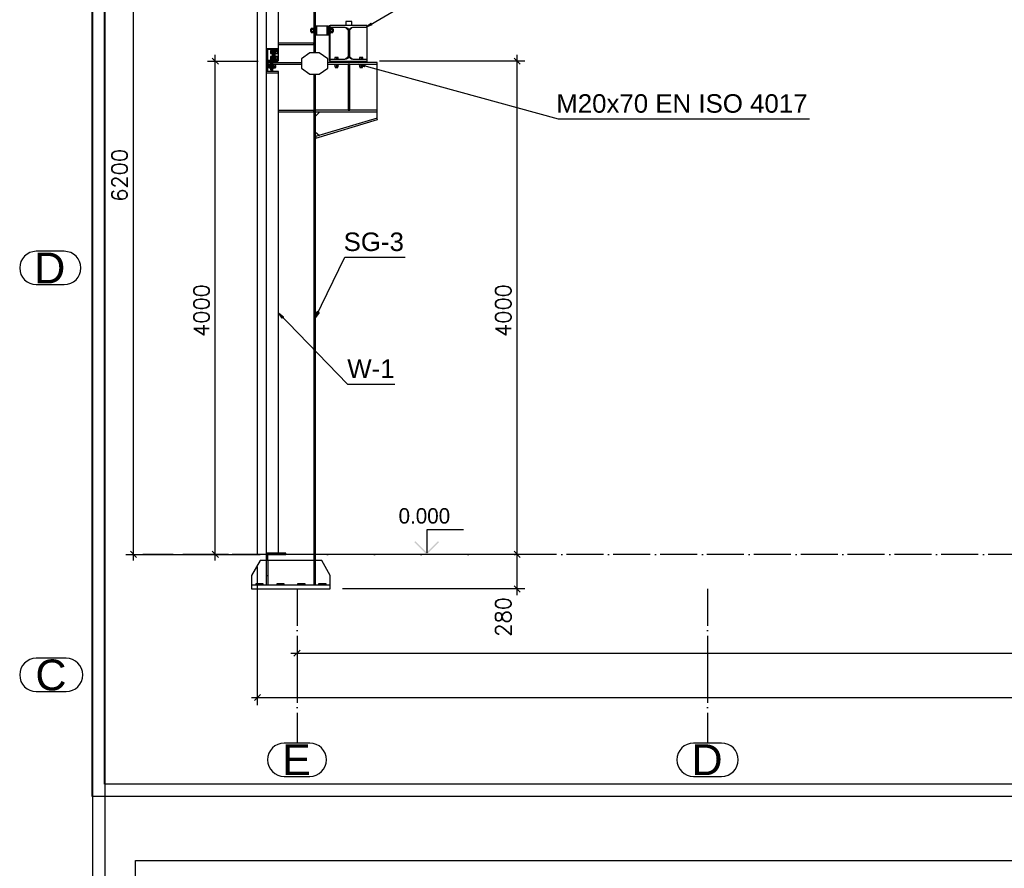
# Paper-space layout 'A0 Advance Steel' of a CAD drawing. Header units: millimetres. Extents: x -21 to 1320, y -7 to 928.
# Tile 109 of 134: x 615 to 775, y 615 to 753. Entities that reach past the tile are written whole.
import ezdxf

# ---------------------------------------------------------------- set-up
doc = ezdxf.new("R2010")
doc.units = ezdxf.units.MM
doc.linetypes.add('ACAD_ISO04W100', pattern=[30, 24, -3, 0, -3])
doc.layers.get('0').update_dxf_attribs({"linetype": 'CONTINUOUS'})
for name, color, linetype in [('AS_Belki', 145, 'CONTINUOUS'), ('AS_Blachy', 30, 'CONTINUOUS'), ('AS_DIM_ON', 7, 'CONTINUOUS'), ('AS_INS_ON', 7, 'CONTINUOUS'), ('AS_Siatki', 72, 'CONTINUOUS'), ('AS_Sruby', 9, 'CONTINUOUS')]:
    doc.layers.add(name, color=color, linetype=linetype)
doc.styles.add('Arial', font='arial.ttf', dxfattribs={"height": 150})
doc.styles.add('ROMANS', font='romans')

psp = doc.layouts.new('A0 Advance Steel')

# ---------------------------------------------------------------- hatches: boundary and pattern name
at = {"layer": 'AS_INS_ON'}
psp.add_hatch(color=7, dxfattribs=at).paths.add_polyline_path([(679.22, 668.12), (679.08, 667.98), (681.08, 665.98), (683.08, 667.98), (682.93, 668.12), (681.08, 666.26)])

# ---------------------------------------------------------------- linework, layer by layer
psp.add_line((653.65, 665.98), (653.65, 777.83, 7178.4))
at = {"color": 0, "linetype": 'ByBlock', "lineweight": -2}
for p, q in [((671.26, 751.5), (672.04, 752.15)), ((672.21, 751.86), (671.26, 751.5)), ((672.21, 751.86), (672.04, 752.15)), ((671, 745.04), (670.08, 745.47)), ((670.08, 745.47), (671.09, 745.36)), ((671, 745.04), (671.09, 745.36)), ((657.63, 704.29), (657.05, 705.13)), ((657.05, 705.13), (657.87, 704.53)), ((657.63, 704.29), (657.87, 704.53)), ((663.05, 704.41), (663.34, 705.38)), ((663.64, 705.23), (663.05, 704.41)), ((663.64, 705.23), (663.34, 705.38))]:
    psp.add_line(p, q, dxfattribs=at)
at = {"color": 3, "ltscale": 0.25}
for points in [[(1.26, 477.54), (1.26, 825.14), (628.86, 825.14), (628.86, 477.54), (1.26, 477.54)], [(626.84, 626.74), (626.84, 820.34), (953.44, 820.34), (953.44, 626.74), (626.84, 626.74)], [(628.84, 628.74), (628.84, 818.34), (951.44, 818.34), (951.44, 628.74), (628.84, 628.74)], [(3.26, 479.89), (3.26, 810.49), (626.86, 810.49), (626.86, 479.89), (3.26, 479.89)], [(633.86, 400.74), (633.86, 616.34), (955.46, 616.34), (955.46, 400.74), (633.86, 400.74)]]:
    psp.add_lwpolyline(points, dxfattribs=at)
at = {"color": 7}
for points in [[(671.26, 751.5), (676.97, 754.84), (690.48, 754.84)], [(670.08, 745.47), (702.42, 736.61), (743.18, 736.61)], [(663.05, 704.41), (667.8, 714.18), (677.58, 714.18)], [(657.05, 705.13), (668.25, 693.61), (675.94, 693.61)]]:
    psp.add_lwpolyline(points, dxfattribs=at)
at = {"layer": 'AS_Belki', "linetype": 'Continuous', "ltscale": 0.25}
for p, q in [((662.78, 771.95), (662.78, 747.34)), ((663.05, 751.66), (663.05, 771.98)), ((655.05, 766.71), (655.05, 747.98)), ((657.05, 747.98), (657.05, 766.71)), ((664.95, 751.66), (663.25, 751.66)), ((664.95, 750.26), (664.95, 751.66)), ((671.45, 751.78), (665.45, 751.78)), ((665.45, 751.5), (665.45, 751.78)), ((665.45, 751.5), (667.83, 751.5)), ((668.37, 750.96), (668.37, 746.8)), ((668.54, 746.8), (668.54, 750.96)), ((669.08, 751.5), (671.45, 751.5)), ((671.45, 751.5), (671.45, 751.78)), ((663.05, 747.34), (663.05, 750.26)), ((663.25, 750.26), (664.95, 750.26)), ((655.05, 747.98), (655.05, 747.86)), ((655.17, 747.98), (655.05, 747.98)), ((655.05, 747.86), (655.05, 746.1)), ((655.13, 746.14), (655.13, 747.82)), ((656.93, 747.98), (655.17, 747.98)), ((655.21, 747.9), (656.89, 747.9)), ((655.32, 746.06), (655.32, 747.9)), ((657.05, 747.98), (656.93, 747.98)), ((656.97, 747.82), (656.97, 746.14)), ((657.05, 746.1), (657.05, 747.86)), ((655.05, 746.1), (655.05, 744.28)), ((655.17, 745.98), (656.93, 745.98)), ((656.89, 746.06), (655.21, 746.06)), ((655.32, 744.28), (655.32, 745.98)), ((667.83, 746.26), (665.45, 746.26)), ((665.45, 745.98), (665.45, 746.26)), ((665.45, 745.98), (671.45, 745.98)), ((671.45, 746.26), (669.08, 746.26)), ((671.45, 745.98), (671.45, 746.26)), ((673.05, 745.74), (665.05, 745.74)), ((665.05, 745.47), (673.05, 745.47)), ((673.05, 737.74), (673.05, 745.74)), ((655.05, 744.08), (655.05, 666.18)), ((657.05, 666.18), (657.05, 744.08)), ((662.78, 743.84), (662.78, 664.98)), ((663.05, 738.01), (663.05, 743.84)), ((673.05, 738.01), (663.05, 738.01)), ((663.05, 737.74), (663.05, 738.01)), ((663.05, 664.98), (663.05, 737.74)), ((663.05, 737.74), (673.05, 737.74)), ((655.05, 665.98), (655.05, 664.98)), ((655.32, 664.98), (655.32, 665.98))]:
    psp.add_line(p, q, dxfattribs=at)
at = {"layer": 'AS_Belki', "linetype": 'Continuous', "ltscale": 0.25, "extrusion": (-5.58111e-14, -1.3474e-13, -1)}
psp.add_arc((-667.83, 750.96), 0.54, 90, 180, dxfattribs=at)
at = {"layer": 'AS_Belki', "linetype": 'Continuous', "ltscale": 0.25, "extrusion": (1.3474e-13, -5.58111e-14, -1)}
psp.add_arc((-669.08, 750.96), 0.54, 0, 90, dxfattribs=at)
at = {"layer": 'AS_Belki', "linetype": 'Continuous', "ltscale": 0.25}
for centre, start, end in [((655.17, 747.86), 90, 180), ((656.93, 747.86), 0, 90), ((655.17, 746.1), 180, 270), ((656.93, 746.1), 270, 0)]:
    psp.add_arc(centre, 0.12, start, end, dxfattribs=at)
at = {"layer": 'AS_Belki', "linetype": 'Continuous', "ltscale": 0.25, "extrusion": (1.13687e-12, -4.70906e-13, -1)}
psp.add_arc((-655.21, 747.82), 0.08, 0, 90, dxfattribs=at)
at = {"layer": 'AS_Belki', "linetype": 'Continuous', "ltscale": 0.25, "extrusion": (-4.70906e-13, -1.13687e-12, -1)}
psp.add_arc((-656.89, 747.82, 0), 0.08, 90, 180, dxfattribs=at)
at = {"layer": 'AS_Belki', "linetype": 'Continuous', "ltscale": 0.25, "extrusion": (6.82121e-13, 2.82544e-13, -1)}
psp.add_arc((-655.21, 746.14), 0.08, 270, 0, dxfattribs=at)
at = {"layer": 'AS_Belki', "linetype": 'Continuous', "ltscale": 0.25, "extrusion": (-2.82544e-13, 6.82121e-13, -1)}
psp.add_arc((-656.89, 746.14), 0.08, 180, 270, dxfattribs=at)
at = {"layer": 'AS_Belki', "linetype": 'Continuous', "ltscale": 0.25, "extrusion": (-5.58111e-14, 1.3474e-13, -1)}
psp.add_arc((-667.83, 746.8), 0.54, 180, 270, dxfattribs=at)
at = {"layer": 'AS_Belki', "linetype": 'Continuous', "ltscale": 0.25, "extrusion": (1.3474e-13, 5.58111e-14, -1)}
psp.add_arc((-669.08, 746.8), 0.54, 270, 0, dxfattribs=at)
at = {"layer": 'AS_Blachy', "linetype": 'Continuous', "ltscale": 0.25}
for p, q in [((668.95, 752.38), (667.95, 752.38)), ((667.95, 752.38), (667.95, 751.78)), ((668.95, 751.78), (668.95, 752.38)), ((663.25, 751.66), (663.05, 751.66)), ((663.05, 750.26), (663.05, 751.66)), ((663.25, 750.26), (663.25, 751.66)), ((665.15, 751.66), (664.95, 751.66)), ((665.15, 750.26), (665.15, 751.66)), ((665.45, 751.68), (665.25, 751.68)), ((665.25, 751.68), (665.25, 746.08)), ((665.45, 746.26), (665.45, 751.5)), ((668.35, 751), (667.87, 751.48)), ((668.35, 750.99), (668.35, 746.76)), ((669.03, 751.48), (668.55, 751)), ((668.55, 750.99), (668.55, 746.76)), ((671.45, 746.26), (671.45, 751.5)), ((663.05, 750.26), (663.25, 750.26)), ((664.95, 750.26), (665.15, 750.26)), ((656.01, 747.9), (656.01, 746.06)), ((656.25, 746.06), (656.25, 747.9)), ((656.27, 747.9), (656.27, 746.19)), ((656.51, 746.19), (656.51, 747.9)), ((662.77, 748.89), (657.05, 748.89)), ((657.05, 748.69), (662.77, 748.69)), ((662.77, 748.69), (662.77, 748.89)), ((655.75, 745.98), (655.75, 744.58)), ((655.95, 744.58), (655.95, 745.98)), ((656.51, 746.19), (656.27, 746.19)), ((656.27, 746.19), (656.27, 746.06)), ((656.27, 745.98), (656.27, 745.69)), ((656.51, 746.06), (656.51, 746.19)), ((656.51, 745.69), (656.51, 745.98)), ((662.15, 747.34), (660.75, 746.34)), ((660.75, 746.34), (660.75, 744.84)), ((663.65, 747.34), (662.15, 747.34)), ((665.05, 746.34), (663.65, 747.34)), ((665.05, 744.84), (665.05, 746.34)), ((665.25, 746.08), (665.45, 746.08)), ((665.45, 745.74), (665.45, 745.98)), ((667.87, 746.27), (668.35, 746.75)), ((668.55, 746.75), (669.03, 746.27)), ((671.45, 745.74), (671.45, 745.98)), ((655.75, 745.69), (655.33, 745.69)), ((655.33, 745.69), (655.33, 745.49)), ((655.33, 745.49), (655.75, 745.49)), ((655.75, 744.58), (655.95, 744.58)), ((656.27, 745.69), (655.95, 745.69)), ((656.15, 745.68), (655.95, 745.68)), ((655.95, 744.28), (655.95, 744.58)), ((656.15, 744.28), (656.15, 745.68)), ((656.15, 745.49), (660.75, 745.49)), ((656.51, 745.69), (656.27, 745.69)), ((660.75, 745.69), (656.51, 745.69)), ((660.75, 744.84), (662.15, 743.84)), ((663.65, 743.84), (665.05, 744.84)), ((668.59, 745.46), (668.35, 745.46)), ((668.35, 745.46), (668.35, 738.02)), ((668.59, 738.02), (668.59, 745.46)), ((657.05, 744.28), (655.05, 744.28)), ((655.05, 744.28), (655.05, 744.08)), ((655.05, 744.08), (657.05, 744.08)), ((657.05, 744.08), (657.05, 744.28)), ((662.15, 743.84), (663.65, 743.84)), ((662.77, 737.97), (657.05, 737.97)), ((662.77, 737.77), (662.77, 737.97)), ((668.35, 738.02), (668.59, 738.02)), ((657.05, 737.77), (662.77, 737.77)), ((663.75, 737.74), (663.05, 737.04)), ((673.05, 736.74), (663.05, 733.74)), ((663.12, 733.51), (673.12, 736.51)), ((673.05, 736.74), (673.05, 737.74)), ((673.12, 736.51), (673.05, 736.74)), ((663.05, 734.44), (663.72, 733.94)), ((663.05, 733.74), (663.12, 733.51)), ((658.25, 666.18), (655.05, 666.18)), ((655.05, 666.18), (655.05, 665.98)), ((658.25, 665.98), (658.25, 666.18)), ((654.05, 664.98), (652.65, 662.58)), ((655.05, 664.98), (654.05, 664.98)), ((655.05, 665.98), (658.25, 665.98)), ((655.35, 664.98), (655.05, 664.98)), ((655.05, 664.98), (655.05, 662.58)), ((662.75, 664.98), (655.35, 664.98)), ((655.35, 662.58), (655.35, 664.98)), ((663.05, 664.98), (662.75, 664.98)), ((662.75, 664.98), (662.75, 662.58)), ((664.05, 664.98), (663.05, 664.98)), ((663.05, 662.58), (663.05, 664.98)), ((665.45, 662.58), (664.05, 664.98)), ((652.65, 662.58), (652.65, 660.98)), ((655.05, 662.58), (655.35, 662.58)), ((655.05, 662.58), (655.05, 660.98)), ((655.35, 660.98), (655.35, 662.58)), ((662.75, 662.58), (663.05, 662.58)), ((662.75, 662.58), (662.75, 660.98)), ((663.05, 660.98), (663.05, 662.58)), ((665.45, 660.98), (665.45, 662.58)), ((665.45, 660.98), (652.65, 660.98)), ((652.65, 660.98), (652.65, 660.38)), ((652.65, 660.38), (665.45, 660.38)), ((654.55, 661.18), (653.35, 661.18)), ((653.35, 661.18), (653.35, 660.98)), ((654.55, 660.98), (654.55, 661.18)), ((657.95, 661.18), (656.75, 661.18)), ((656.75, 661.18), (656.75, 660.98)), ((657.95, 660.98), (657.95, 661.18)), ((661.35, 661.18), (660.15, 661.18)), ((660.15, 661.18), (660.15, 660.98)), ((661.35, 660.98), (661.35, 661.18)), ((664.75, 661.18), (663.55, 661.18)), ((663.55, 661.18), (663.55, 660.98)), ((664.75, 660.98), (664.75, 661.18)), ((665.45, 660.38), (665.45, 660.98))]:
    psp.add_line(p, q, dxfattribs=at)
at = {"layer": 'AS_DIM_ON', "color": 8}
for p, q in [((633.52, 664.98), (633.52, 790.99)), ((645.54, 745.98), (653.75, 745.98)), ((646.79, 664.98), (646.79, 746.98)), ((697.01, 745.98), (673.45, 745.98)), ((695.76, 664.98), (695.76, 746.98)), ((695.76, 659.38), (695.76, 666.98)), ((632.27, 665.98), (654.05, 665.98)), ((645.54, 665.98), (653.05, 665.98)), ((697.01, 665.98), (649.55, 665.98)), ((697.01, 665.98), (649.55, 665.98)), ((653.65, 641.53), (653.65, 663.98)), ((697.01, 660.38), (667.45, 660.38)), ((660.05, 651.21), (660.05, 648.71)), ((659.05, 649.96), (926.25, 649.96)), ((652.65, 642.78), (932.65, 642.78))]:
    psp.add_line(p, q, dxfattribs=at)
at = {"layer": 'AS_DIM_ON', "color": 8, "linetype": 'ByBlock', "lineweight": -2}
for p, q in [((647.29, 745.48), (646.29, 746.48)), ((696.26, 745.48), (695.26, 746.48)), ((633.02, 666.48), (634.02, 665.48)), ((646.29, 666.48), (647.29, 665.48)), ((695.26, 666.48), (696.26, 665.48)), ((696.26, 665.48), (695.26, 666.48)), ((695.26, 660.88), (696.26, 659.88)), ((660.55, 650.46), (659.55, 649.46)), ((654.15, 643.28), (653.15, 642.28))]:
    psp.add_line(p, q, dxfattribs=at)
at = {"layer": 'AS_INS_ON', "color": 7}
for p, q in [((687.08, 669.98), (681.08, 669.98)), ((681.08, 669.98), (681.08, 666.26))]:
    psp.add_line(p, q, dxfattribs=at)
at = {"layer": 'AS_Siatki', "color": 20, "linetype": 'Continuous', "ltscale": 0.25}
for p, q in [((622.3, 715.13), (617.76, 715.13)), ((617.76, 709.73), (622.3, 709.73)), ((622.58, 649.13), (617.76, 649.13)), ((617.76, 643.73), (622.58, 643.73)), ((662.12, 635.38), (657.98, 635.38)), ((728.92, 635.38), (724.38, 635.38)), ((657.98, 629.98), (662.12, 629.98)), ((724.38, 629.98), (728.92, 629.98))]:
    psp.add_line(p, q, dxfattribs=at)
at = {"layer": 'AS_Siatki', "color": 20, "linetype": 'ACAD_ISO04W100', "ltscale": 0.25}
for p, q in [((647.55, 665.98), (635.05, 665.98)), ((937.75, 665.98), (647.55, 665.98)), ((647.55, 665.98), (647.55, 665.98)), ((660.05, 665.98), (660.05, 665.98)), ((726.65, 665.98), (726.65, 665.98)), ((660.05, 660.38), (660.05, 647.88)), ((726.65, 660.38), (726.65, 647.88)), ((660.05, 647.88), (660.05, 647.88)), ((660.05, 647.88), (660.05, 635.38)), ((726.65, 647.88), (726.65, 647.88)), ((726.65, 647.88), (726.65, 635.38))]:
    psp.add_line(p, q, dxfattribs=at)
at = {"layer": 'AS_Siatki', "color": 20, "linetype": 'Continuous', "ltscale": 0.25}
for centre, start, end in [((617.76, 712.43), 90, 270), ((622.3, 712.43), 270, 90), ((617.76, 646.43), 90, 270), ((622.58, 646.43), 270, 90), ((657.98, 632.68), 90, 270), ((662.12, 632.68), 270, 90), ((724.38, 632.68), 90, 270), ((728.92, 632.68), 270, 90)]:
    psp.add_arc(centre, 2.7, start, end, dxfattribs=at)
at = {"layer": 'AS_Sruby', "linetype": 'Continuous', "ltscale": 0.25}
for p, q in [((662.36, 751.16), (662.21, 751.16)), ((662.21, 751.16), (662.21, 751.14)), ((662.21, 751.14), (662.21, 751.1)), ((662.21, 751.1), (662.21, 751.03)), ((662.21, 751.03), (662.21, 750.96)), ((662.21, 750.96), (662.21, 750.88)), ((662.21, 750.88), (662.21, 750.82)), ((662.21, 750.82), (662.21, 750.77)), ((662.21, 750.77), (662.21, 750.76)), ((662.21, 750.76), (662.36, 750.76)), ((662.72, 751.29), (662.36, 751.29)), ((662.36, 751.29), (662.36, 751.12)), ((662.72, 751.12), (662.36, 751.12)), ((662.36, 751.12), (662.36, 750.79)), ((662.72, 750.79), (662.36, 750.79)), ((662.36, 750.79), (662.36, 750.63)), ((662.78, 751.33), (662.72, 751.33)), ((662.72, 751.33), (662.72, 751.32)), ((662.72, 751.32), (662.72, 751.3)), ((662.72, 751.3), (662.72, 751.26)), ((662.72, 751.26), (662.72, 751.22)), ((662.72, 751.22), (662.72, 751.16)), ((662.72, 751.16), (662.72, 751.1)), ((662.72, 751.1), (662.72, 751.03)), ((662.72, 751.03), (662.72, 750.96)), ((662.72, 750.96), (662.72, 750.88)), ((662.72, 750.88), (662.72, 750.81)), ((662.72, 750.81), (662.72, 750.75)), ((662.72, 750.75), (662.72, 750.69)), ((662.72, 750.69), (662.72, 750.65)), ((665.25, 751.16), (665.15, 751.16)), ((665.15, 750.76), (665.25, 750.76)), ((665.51, 751.33), (665.45, 751.33)), ((665.51, 751.32), (665.51, 751.33)), ((665.51, 751.3), (665.51, 751.32)), ((665.51, 751.26), (665.51, 751.3)), ((665.87, 751.29), (665.51, 751.29)), ((665.51, 751.22), (665.51, 751.26)), ((665.51, 751.16), (665.51, 751.22)), ((665.51, 751.1), (665.51, 751.16)), ((665.87, 751.12), (665.51, 751.12)), ((665.51, 751.03), (665.51, 751.1)), ((665.51, 750.96), (665.51, 751.03)), ((665.51, 750.88), (665.51, 750.96)), ((665.51, 750.81), (665.51, 750.88)), ((665.51, 750.75), (665.51, 750.81)), ((665.87, 750.79), (665.51, 750.79)), ((665.51, 750.69), (665.51, 750.75)), ((665.51, 750.65), (665.51, 750.69)), ((665.87, 751.12), (665.87, 751.29)), ((665.99, 751.16), (665.87, 751.16)), ((665.87, 750.79), (665.87, 751.12)), ((665.87, 750.63), (665.87, 750.79)), ((665.87, 750.76), (665.99, 750.76)), ((665.99, 751.14), (665.99, 751.16)), ((665.99, 751.1), (665.99, 751.14)), ((665.99, 751.03), (665.99, 751.1)), ((665.99, 750.96), (665.99, 751.03)), ((665.99, 750.88), (665.99, 750.96)), ((665.99, 750.82), (665.99, 750.88)), ((665.99, 750.77), (665.99, 750.82)), ((665.99, 750.76), (665.99, 750.77)), ((662.36, 750.63), (662.72, 750.63)), ((662.72, 750.65), (662.72, 750.61)), ((662.72, 750.61), (662.72, 750.59)), ((662.72, 750.59), (662.78, 750.59)), ((662.72, 750.59), (662.72, 750.59)), ((665.45, 750.59), (665.51, 750.59)), ((665.51, 750.61), (665.51, 750.65)), ((665.51, 750.63), (665.87, 750.63)), ((665.51, 750.59), (665.51, 750.61)), ((665.51, 750.59), (665.51, 750.59)), ((655.95, 747.71), (655.75, 747.71)), ((655.75, 747.71), (655.75, 747.48)), ((656.01, 747.78), (655.95, 747.78)), ((655.95, 747.77), (655.95, 747.78)), ((655.95, 747.75), (655.95, 747.77)), ((655.95, 747.73), (655.95, 747.75)), ((655.95, 747.69), (655.95, 747.73)), ((655.95, 747.64), (655.95, 747.69)), ((655.95, 747.59), (655.95, 747.64)), ((655.95, 747.54), (655.95, 747.59)), ((655.95, 747.48), (655.95, 747.54)), ((656.27, 747.64), (656.25, 747.64)), ((656.57, 747.78), (656.51, 747.78)), ((656.57, 747.77), (656.57, 747.78)), ((656.57, 747.75), (656.57, 747.77)), ((656.57, 747.73), (656.57, 747.75)), ((656.57, 747.69), (656.57, 747.73)), ((656.87, 747.71), (656.57, 747.71)), ((656.57, 747.64), (656.57, 747.69)), ((656.57, 747.59), (656.57, 747.64)), ((656.57, 747.54), (656.57, 747.59)), ((656.57, 747.48), (656.57, 747.54)), ((656.87, 747.48), (656.87, 747.71)), ((656.95, 747.64), (656.87, 747.64)), ((656.95, 747.62), (656.95, 747.64)), ((656.95, 747.59), (656.95, 747.62)), ((656.95, 747.54), (656.95, 747.59)), ((656.95, 747.48), (656.95, 747.54)), ((655.95, 747.48), (655.75, 747.48)), ((655.75, 747.48), (655.75, 747.24)), ((655.75, 747.24), (655.95, 747.24)), ((655.95, 746.71), (655.75, 746.71)), ((655.75, 746.71), (655.75, 746.48)), ((655.95, 746.48), (655.75, 746.48)), ((655.75, 746.48), (655.75, 746.24)), ((655.75, 746.24), (655.95, 746.24)), ((655.95, 747.42), (655.95, 747.48)), ((655.95, 747.36), (655.95, 747.42)), ((655.95, 747.31), (655.95, 747.36)), ((655.95, 747.26), (655.95, 747.31)), ((655.95, 747.23), (655.95, 747.26)), ((655.95, 747.2), (655.95, 747.23)), ((655.95, 747.18), (655.95, 747.2)), ((655.95, 747.18), (656.01, 747.18)), ((655.95, 747.18), (655.95, 747.18)), ((656.01, 746.78), (655.95, 746.78)), ((655.95, 746.77), (655.95, 746.78)), ((655.95, 746.75), (655.95, 746.77)), ((655.95, 746.73), (655.95, 746.75)), ((655.95, 746.69), (655.95, 746.73)), ((655.95, 746.64), (655.95, 746.69)), ((655.95, 746.59), (655.95, 746.64)), ((655.95, 746.54), (655.95, 746.59)), ((655.95, 746.48), (655.95, 746.54)), ((655.95, 746.42), (655.95, 746.48)), ((655.95, 746.36), (655.95, 746.42)), ((655.95, 746.31), (655.95, 746.36)), ((655.95, 746.26), (655.95, 746.31)), ((655.95, 746.23), (655.95, 746.26)), ((655.95, 746.2), (655.95, 746.23)), ((655.95, 746.18), (655.95, 746.2)), ((655.95, 746.18), (656.01, 746.18)), ((655.95, 746.18), (655.95, 746.18)), ((656.25, 747.32), (656.27, 747.32)), ((656.27, 746.64), (656.25, 746.64)), ((656.25, 746.32), (656.27, 746.32)), ((656.51, 747.18), (656.57, 747.18)), ((656.57, 746.78), (656.51, 746.78)), ((656.51, 746.18), (656.57, 746.18)), ((656.87, 747.48), (656.57, 747.48)), ((656.57, 747.42), (656.57, 747.48)), ((656.57, 747.36), (656.57, 747.42)), ((656.57, 747.31), (656.57, 747.36)), ((656.57, 747.26), (656.57, 747.31)), ((656.57, 747.23), (656.57, 747.26)), ((656.57, 747.24), (656.87, 747.24)), ((656.57, 747.2), (656.57, 747.23)), ((656.57, 747.18), (656.57, 747.2)), ((656.57, 747.18), (656.57, 747.18)), ((656.57, 746.77), (656.57, 746.78)), ((656.57, 746.75), (656.57, 746.77)), ((656.57, 746.73), (656.57, 746.75)), ((656.57, 746.69), (656.57, 746.73)), ((656.87, 746.71), (656.57, 746.71)), ((656.57, 746.64), (656.57, 746.69)), ((656.57, 746.59), (656.57, 746.64)), ((656.57, 746.54), (656.57, 746.59)), ((656.57, 746.48), (656.57, 746.54)), ((656.87, 746.48), (656.57, 746.48)), ((656.57, 746.42), (656.57, 746.48)), ((656.57, 746.36), (656.57, 746.42)), ((656.57, 746.31), (656.57, 746.36)), ((656.57, 746.26), (656.57, 746.31)), ((656.57, 746.23), (656.57, 746.26)), ((656.57, 746.24), (656.87, 746.24)), ((656.57, 746.2), (656.57, 746.23)), ((656.57, 746.18), (656.57, 746.2)), ((656.57, 746.18), (656.57, 746.18)), ((656.87, 747.24), (656.87, 747.48)), ((656.87, 747.32), (656.95, 747.32)), ((656.87, 746.48), (656.87, 746.71)), ((656.95, 746.64), (656.87, 746.64)), ((656.87, 746.24), (656.87, 746.48)), ((656.87, 746.32), (656.95, 746.32)), ((656.95, 747.42), (656.95, 747.48)), ((656.95, 747.36), (656.95, 747.42)), ((656.95, 747.33), (656.95, 747.36)), ((656.95, 747.32), (656.95, 747.33)), ((656.95, 746.62), (656.95, 746.64)), ((656.95, 746.59), (656.95, 746.62)), ((656.95, 746.54), (656.95, 746.59)), ((656.95, 746.48), (656.95, 746.54)), ((656.95, 746.42), (656.95, 746.48)), ((656.95, 746.36), (656.95, 746.42)), ((656.95, 746.33), (656.95, 746.36)), ((656.95, 746.32), (656.95, 746.33)), ((666.08, 746.32), (666.09, 746.32)), ((666.08, 746.32), (666.08, 746.26)), ((666.09, 746.32), (666.11, 746.32)), ((666.11, 746.32), (666.14, 746.32)), ((666.14, 746.32), (666.19, 746.32)), ((666.45, 746.57), (666.16, 746.57)), ((666.16, 746.57), (666.16, 746.32)), ((666.19, 746.32), (666.24, 746.32)), ((666.24, 746.32), (666.31, 746.32)), ((666.31, 746.32), (666.38, 746.32)), ((666.38, 746.32), (666.45, 746.32)), ((666.74, 746.57), (666.45, 746.57)), ((666.45, 746.57), (666.45, 746.32)), ((666.45, 746.32), (666.52, 746.32)), ((666.52, 746.32), (666.59, 746.32)), ((666.59, 746.32), (666.66, 746.32)), ((666.66, 746.32), (666.71, 746.32)), ((666.71, 746.32), (666.76, 746.32)), ((666.74, 746.32), (666.74, 746.57)), ((666.76, 746.32), (666.79, 746.32)), ((666.79, 746.32), (666.81, 746.32)), ((666.81, 746.32), (666.82, 746.32)), ((666.82, 746.26), (666.82, 746.32)), ((670.08, 746.32), (670.09, 746.32)), ((670.08, 746.32), (670.08, 746.26)), ((670.09, 746.32), (670.11, 746.32)), ((670.11, 746.32), (670.14, 746.32)), ((670.14, 746.32), (670.19, 746.32)), ((670.45, 746.57), (670.16, 746.57)), ((670.16, 746.57), (670.16, 746.32)), ((670.19, 746.32), (670.24, 746.32)), ((670.24, 746.32), (670.31, 746.32)), ((670.31, 746.32), (670.38, 746.32)), ((670.38, 746.32), (670.45, 746.32)), ((670.74, 746.57), (670.45, 746.57)), ((670.45, 746.57), (670.45, 746.32)), ((670.45, 746.32), (670.52, 746.32)), ((670.52, 746.32), (670.59, 746.32)), ((670.59, 746.32), (670.66, 746.32)), ((670.66, 746.32), (670.71, 746.32)), ((670.71, 746.32), (670.76, 746.32)), ((670.74, 746.32), (670.74, 746.57)), ((670.76, 746.32), (670.79, 746.32)), ((670.79, 746.32), (670.81, 746.32)), ((670.81, 746.32), (670.82, 746.32)), ((670.82, 746.26), (670.82, 746.32)), ((655.69, 745.36), (655.49, 745.36)), ((655.49, 745.36), (655.49, 745.13)), ((655.49, 745.13), (655.69, 745.13)), ((655.49, 745.13), (655.49, 744.89)), ((655.49, 744.89), (655.69, 744.89)), ((655.75, 745.43), (655.69, 745.43)), ((655.69, 745.43), (655.69, 745.42)), ((655.69, 745.42), (655.69, 745.4)), ((655.69, 745.4), (655.69, 745.38)), ((655.69, 745.38), (655.69, 745.34)), ((655.69, 745.34), (655.69, 745.29)), ((655.69, 745.29), (655.69, 745.24)), ((655.69, 745.24), (655.69, 745.19)), ((655.69, 745.19), (655.69, 745.13)), ((655.69, 745.13), (655.69, 745.07)), ((655.69, 745.07), (655.69, 745.01)), ((655.69, 745.01), (655.69, 744.96)), ((655.69, 744.96), (655.69, 744.91)), ((655.69, 744.91), (655.69, 744.88)), ((655.69, 744.88), (655.69, 744.85)), ((655.69, 744.85), (655.69, 744.83)), ((655.69, 744.83), (655.75, 744.83)), ((655.69, 744.83), (655.69, 744.83)), ((656.21, 745.43), (656.15, 745.43)), ((656.15, 744.83), (656.21, 744.83)), ((656.21, 745.42), (656.21, 745.43)), ((656.21, 745.4), (656.21, 745.42)), ((656.21, 745.38), (656.21, 745.4)), ((656.21, 745.34), (656.21, 745.38)), ((656.51, 745.36), (656.21, 745.36)), ((656.21, 745.29), (656.21, 745.34)), ((656.21, 745.24), (656.21, 745.29)), ((656.21, 745.19), (656.21, 745.24)), ((656.21, 745.13), (656.21, 745.19)), ((656.21, 745.13), (656.51, 745.13)), ((656.21, 745.07), (656.21, 745.13)), ((656.21, 745.01), (656.21, 745.07)), ((656.21, 744.96), (656.21, 745.01)), ((656.21, 744.91), (656.21, 744.96)), ((656.21, 744.88), (656.21, 744.91)), ((656.21, 744.89), (656.51, 744.89)), ((656.21, 744.85), (656.21, 744.88)), ((656.21, 744.83), (656.21, 744.85)), ((656.21, 744.83), (656.21, 744.83)), ((656.51, 745.13), (656.51, 745.36)), ((656.59, 745.29), (656.51, 745.29)), ((656.51, 744.89), (656.51, 745.13)), ((656.51, 744.97), (656.59, 744.97)), ((656.59, 745.27), (656.59, 745.29)), ((656.59, 745.24), (656.59, 745.27)), ((656.59, 745.19), (656.59, 745.24)), ((656.59, 745.13), (656.59, 745.19)), ((656.59, 745.07), (656.59, 745.13)), ((656.59, 745.01), (656.59, 745.07)), ((656.59, 744.98), (656.59, 745.01)), ((656.59, 744.97), (656.59, 744.98)), ((666.08, 745.47), (666.08, 745.41)), ((666.08, 745.41), (666.09, 745.41)), ((666.09, 745.41), (666.11, 745.41)), ((666.11, 745.41), (666.14, 745.41)), ((666.14, 745.41), (666.19, 745.41)), ((666.16, 745.41), (666.16, 745.05)), ((666.16, 745.05), (666.45, 745.05)), ((666.19, 745.41), (666.24, 745.41)), ((666.24, 745.41), (666.31, 745.41)), ((666.25, 745.05), (666.25, 744.92)), ((666.25, 744.92), (666.27, 744.92)), ((666.27, 744.92), (666.31, 744.92)), ((666.31, 745.41), (666.38, 745.41)), ((666.31, 744.92), (666.37, 744.92)), ((666.37, 744.92), (666.45, 744.92)), ((666.38, 745.41), (666.45, 745.41)), ((666.45, 745.41), (666.52, 745.41)), ((666.45, 745.41), (666.45, 745.05)), ((666.45, 745.05), (666.74, 745.05)), ((666.45, 744.92), (666.53, 744.92)), ((666.52, 745.41), (666.59, 745.41)), ((666.53, 744.92), (666.59, 744.92)), ((666.59, 745.41), (666.66, 745.41)), ((666.59, 744.92), (666.63, 744.92)), ((666.63, 744.92), (666.65, 744.92)), ((666.65, 744.92), (666.65, 745.05)), ((666.66, 745.41), (666.71, 745.41)), ((666.71, 745.41), (666.76, 745.41)), ((666.74, 745.05), (666.74, 745.41)), ((666.76, 745.41), (666.79, 745.41)), ((666.79, 745.41), (666.81, 745.41)), ((666.81, 745.41), (666.82, 745.41)), ((666.82, 745.41), (666.82, 745.47)), ((670.08, 745.47), (670.08, 745.41)), ((670.08, 745.41), (670.09, 745.41)), ((670.09, 745.41), (670.11, 745.41)), ((670.11, 745.41), (670.14, 745.41)), ((670.14, 745.41), (670.19, 745.41)), ((670.16, 745.41), (670.16, 745.05)), ((670.16, 745.05), (670.45, 745.05)), ((670.19, 745.41), (670.24, 745.41)), ((670.24, 745.41), (670.31, 745.41)), ((670.25, 745.05), (670.25, 744.92)), ((670.25, 744.92), (670.27, 744.92)), ((670.27, 744.92), (670.31, 744.92)), ((670.31, 745.41), (670.38, 745.41)), ((670.31, 744.92), (670.37, 744.92)), ((670.37, 744.92), (670.45, 744.92)), ((670.38, 745.41), (670.45, 745.41)), ((670.45, 745.41), (670.52, 745.41)), ((670.45, 745.41), (670.45, 745.05)), ((670.45, 745.05), (670.74, 745.05)), ((670.45, 744.92), (670.53, 744.92)), ((670.52, 745.41), (670.59, 745.41)), ((670.53, 744.92), (670.59, 744.92)), ((670.59, 745.41), (670.66, 745.41)), ((670.59, 744.92), (670.63, 744.92)), ((670.63, 744.92), (670.65, 744.92)), ((670.65, 744.92), (670.65, 745.05)), ((670.66, 745.41), (670.71, 745.41)), ((670.71, 745.41), (670.76, 745.41)), ((670.74, 745.05), (670.74, 745.41)), ((670.76, 745.41), (670.79, 745.41)), ((670.79, 745.41), (670.81, 745.41)), ((670.81, 745.41), (670.82, 745.41)), ((670.82, 745.41), (670.82, 745.47))]:
    psp.add_line(p, q, dxfattribs=at)

# ---------------------------------------------------------------- texts
at = {"color": 7, "style": 'Arial'}
for s, p in [('M20x70 EN ISO 4017', (702.1, 737.61)), ('SG-3', (667.61, 715.18)), ('W-1', (668.2, 694.61))]:
    psp.add_text(s, height=3, dxfattribs=at).set_placement(p)
at = {"layer": 'AS_DIM_ON', "color": 9, "style": 'ROMANS'}
for s, p in [('6200', (632.52, 723.16)), ('4000', (645.79, 701.24)), ('4000', (694.76, 701.24)), ('280', (694.76, 652.63))]:
    psp.add_text(s, height=2.5, rotation=90, dxfattribs=at).set_placement(p)
at = {"layer": 'AS_INS_ON', "color": 7}
psp.add_text('0.000', height=2.5, dxfattribs=at).set_placement((676.52, 670.98))
at = {"layer": 'AS_Siatki', "color": 20, "style": 'Arial'}
for s, p in [('D', (617.42, 709.93)), ('C', (617.61, 643.93)), ('E', (657.63, 630.18)), ('D', (724.04, 630.18))]:
    psp.add_text(s, height=5, dxfattribs=at).set_placement(p)

doc.saveas('drawing.dxf')
